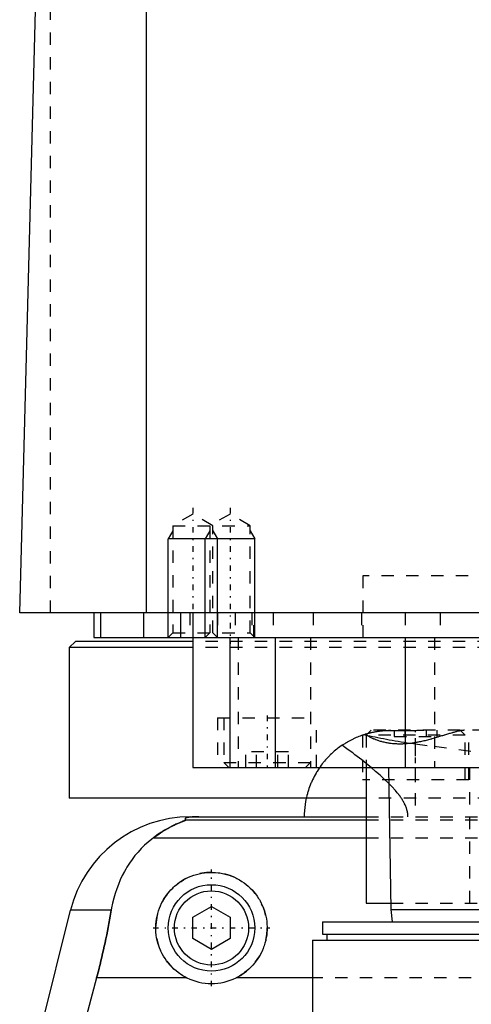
# Model space of a CAD drawing. Extents: x -90 to 90, y -319 to 827.
# Tile 4 of 11: x -62 to -25, y 45 to 125. Entities that reach past the tile are written whole.
import ezdxf

# ---------------------------------------------------------------- set-up
doc = ezdxf.new("R2010")
doc.units = 0
doc.linetypes.add('CENTER', pattern=[1.5, 0.45, -0.5, 0.05, -0.5])
doc.linetypes.add('DASHED', pattern=[2, 1, -1])
for name, color, linetype in [('AM_0', 7, 'CONTINUOUS'), ('AM_10', 7, 'CONTINUOUS'), ('AM_3', 7, 'DASHED'), ('AM_7', 7, 'CENTER')]:
    doc.layers.add(name, color=color, linetype=linetype)

msp = doc.modelspace()

# ---------------------------------------------------------------- linework, layer by layer
at = {"layer": 'AM_0', "color": 7, "linetype": 'CONTINUOUS'}
for p, q in [((-51.744, 76.5), (-51.744, 137.05)), ((-62, 76.5), (-60.5, 133.35)), ((62, 76.5), (-62, 76.5)), ((-56, 76.5), (-56, 74.5)), ((-55.474, 76.5), (-55.474, 74.5)), ((-52, 76.5), (-52, 74.5)), ((-49, 76.5), (-49, 74.5)), ((-48, 76.5), (-48, 64)), ((-57.5, 74.2), (-58, 73.7)), ((-48.014, 74.2), (-57.5, 74.2)), ((-56, 74.5), (56, 74.5)), ((-45.003, 74.5), (-45.003, 64)), ((-41.361, 74.5), (-41.361, 64)), ((-30.85, 74.5), (-30.85, 64)), ((-58, 73.7), (-58, 61.5)), ((-48.014, 73.7), (-58, 73.7)), ((-48, 64), (48, 64)), ((-34, 64), (-34, 53)), ((-32.175, 64), (-32, 52.5)), ((-34.039, 61.5), (-58, 61.5)), ((-48.192, 60), (-34, 60)), ((-48.569, 59.746), (-34, 59.746)), ((-51.173, 58.307), (-34, 58.307)), ((-48, 51.866), (-46.5, 52.732)), ((-46.5, 52.732), (-45, 51.866)), ((-34, 53), (-32.008, 53)), ((-60.596, 41.616), (-57.893, 52.426)), ((-54.602, 52.426), (-57.893, 52.426)), ((-48, 50.134), (-48, 51.866)), ((-45, 51.866), (-45, 50.134)), ((-32, 52.5), (-31.9, 51.504)), ((-32, 52.5), (32, 52.5)), ((-37.525, 51.5), (-37.525, 50.5)), ((-37.525, 51.5), (37.525, 51.5)), ((-37.525, 50.5), (37.525, 50.5)), ((-37.175, 50.5), (-37.175, 50)), ((-46.5, 49.268), (-48, 50.134)), ((-45, 50.134), (-46.5, 49.268)), ((-38.325, 50), (-38.325, 41)), ((-38.325, 50), (38.325, 50)), ((-55.781, 46.968), (-57.2, 41.616)), ((-48.498, 46.968), (-55.781, 46.968)), ((-38.325, 46.968), (-44.502, 46.968))]:
    msp.add_line(p, q, dxfattribs=at)
for points in [[(-38.838, 61.499, 0), (-38.888, 61.246, 0), (-38.961, 60.743, 0), (-38.996, 60.245, 0), (-39, 60, 0)], [(-47.523, 60, 0), (-47.528, 60, 0), (-47.537, 60, 0), (-47.546, 60, 0), (-47.551, 60, 0), (-47.556, 60, 0), (-47.565, 60, 0), (-47.575, 60, 0), (-47.584, 60, 0), (-47.594, 60, 0), (-47.603, 60, 0), (-47.608, 60, 0), (-47.612, 60, 0), (-47.622, 60, 0), (-47.631, 59.999, 0), (-47.64, 59.999, 0), (-47.648, 59.999, 0), (-47.657, 59.999, 0), (-47.661, 59.999, 0), (-47.665, 59.999, 0), (-47.674, 59.999, 0), (-47.682, 59.999, 0), (-47.687, 59.999, 0), (-47.691, 59.999, 0), (-47.7, 59.998, 0), (-47.708, 59.998, 0), (-47.713, 59.998, 0), (-47.717, 59.998, 0), (-47.726, 59.998, 0), (-47.734, 59.998, 0), (-47.743, 59.997, 0), (-47.751, 59.997, 0), (-47.759, 59.997, 0), (-47.763, 59.997, 0), (-47.767, 59.997, 0), (-47.775, 59.997, 0), (-47.783, 59.996, 0), (-47.791, 59.996, 0), (-47.798, 59.996, 0), (-47.805, 59.996, 0), (-47.809, 59.996, 0), (-47.812, 59.995, 0), (-47.82, 59.995, 0), (-47.827, 59.995, 0), (-47.834, 59.995, 0), (-47.842, 59.994, 0), (-47.849, 59.994, 0), (-47.852, 59.994, 0), (-47.856, 59.994, 0), (-47.863, 59.994, 0), (-47.87, 59.993, 0), (-47.894, 59.992, 0), (-47.933, 59.99, 0), (-47.95, 59.989, 0), (-47.967, 59.989, 0), (-47.999, 59.987, 0), (-48.03, 59.984, 0), (-48.06, 59.982, 0), (-48.088, 59.98, 0), (-48.115, 59.978, 0), (-48.128, 59.977, 0), (-48.14, 59.975, 0), (-48.164, 59.973, 0), (-48.187, 59.971, 0), (-48.198, 59.97, 0), (-48.209, 59.968, 0), (-48.229, 59.966, 0), (-48.248, 59.964, 0), (-48.257, 59.963, 0), (-48.265, 59.961, 0), (-48.282, 59.959, 0), (-48.298, 59.957, 0), (-48.351, 59.948, 0), (-48.428, 59.933, 0), (-48.489, 59.918, 0), (-48.536, 59.903, 0), (-48.571, 59.888, 0), (-48.585, 59.881, 0), (-48.597, 59.874, 0), (-48.615, 59.859, 0), (-48.627, 59.844, 0), (-48.633, 59.83, 0), (-48.633, 59.815, 0), (-48.628, 59.799, 0), (-48.623, 59.792, 0), (-48.617, 59.784, 0), (-48.601, 59.769, 0), (-48.581, 59.754, 0), (-48.569, 59.746, 0)], [(-48.569, 59.746, 0), (-48.568, 59.745, 0), (-48.567, 59.743, 0), (-48.567, 59.741, 0), (-48.567, 59.74, 0), (-48.568, 59.739, 0), (-48.57, 59.736, 0), (-48.574, 59.733, 0), (-48.578, 59.73, 0), (-48.584, 59.727, 0), (-48.591, 59.723, 0), (-48.594, 59.721, 0), (-48.598, 59.719, 0), (-48.607, 59.715, 0), (-48.617, 59.71, 0), (-48.627, 59.706, 0), (-48.638, 59.701, 0), (-48.65, 59.696, 0), (-48.657, 59.693, 0), (-48.663, 59.69, 0), (-48.677, 59.685, 0), (-48.691, 59.679, 0), (-48.698, 59.676, 0), (-48.705, 59.673, 0), (-48.72, 59.667, 0), (-48.736, 59.661, 0), (-48.744, 59.658, 0), (-48.752, 59.655, 0), (-48.769, 59.648, 0), (-48.786, 59.641, 0), (-48.804, 59.634, 0), (-48.822, 59.627, 0), (-48.841, 59.62, 0), (-48.85, 59.616, 0), (-48.86, 59.613, 0), (-48.879, 59.605, 0), (-48.899, 59.597, 0), (-48.97, 59.569, 0), (-49.095, 59.517, 0), (-49.231, 59.459, 0), (-49.381, 59.393, 0), (-49.46, 59.356, 0), (-49.542, 59.317, 0), (-49.715, 59.232, 0), (-49.897, 59.136, 0), (-50.088, 59.03, 0), (-50.285, 58.915, 0), (-50.482, 58.793, 0), (-50.581, 58.728, 0), (-50.68, 58.663, 0), (-50.878, 58.525, 0), (-51.075, 58.381, 0), (-51.173, 58.307, 0)], [(-51.173, 58.307, 0), (-51.326, 58.19, 0), (-51.623, 57.947, 0), (-51.906, 57.692, 0), (-52.043, 57.559, 0), (-52.177, 57.423, 0), (-52.435, 57.143, 0), (-52.681, 56.852, 0), (-52.913, 56.549, 0), (-53.132, 56.236, 0), (-53.337, 55.912, 0), (-53.435, 55.746, 0), (-53.53, 55.578, 0), (-53.708, 55.236, 0), (-53.873, 54.885, 0), (-54.024, 54.526, 0), (-54.161, 54.159, 0), (-54.284, 53.785, 0), (-54.34, 53.595, 0), (-54.393, 53.404, 0), (-54.487, 53.017, 0), (-54.568, 52.624, 0), (-54.602, 52.426, 0)], [(-48.498, 46.968, 0), (-48.601, 47.021, 0), (-48.802, 47.134, 0), (-48.997, 47.256, 0), (-49.091, 47.321, 0), (-49.183, 47.387, 0), (-49.361, 47.526, 0), (-49.529, 47.672, 0), (-49.688, 47.824, 0), (-49.84, 47.984, 0), (-49.985, 48.153, 0), (-50.055, 48.241, 0), (-50.123, 48.331, 0), (-50.253, 48.518, 0), (-50.375, 48.712, 0), (-50.486, 48.912, 0), (-50.588, 49.119, 0), (-50.679, 49.33, 0), (-50.72, 49.438, 0), (-50.759, 49.546, 0), (-50.827, 49.765, 0), (-50.884, 49.985, 0), (-50.908, 50.096, 0), (-50.93, 50.207, 0), (-50.964, 50.428, 0), (-50.986, 50.648, 0), (-50.993, 50.758, 0), (-50.998, 50.866, 0), (-50.999, 51.081, 0), (-50.99, 51.297, 0), (-50.971, 51.514, 0), (-50.94, 51.733, 0), (-50.899, 51.95, 0), (-50.874, 52.059, 0), (-50.846, 52.167, 0), (-50.783, 52.381, 0), (-50.709, 52.592, 0), (-50.625, 52.799, 0), (-50.531, 53.001, 0), (-50.427, 53.198, 0), (-50.371, 53.294, 0), (-50.314, 53.389, 0), (-50.192, 53.573, 0), (-50.062, 53.749, 0), (-49.926, 53.918, 0), (-49.783, 54.078, 0), (-49.634, 54.229, 0), (-49.557, 54.302, 0), (-49.478, 54.374, 0), (-49.312, 54.513, 0), (-49.137, 54.646, 0), (-48.954, 54.772, 0), (-48.763, 54.889, 0), (-48.565, 54.998, 0), (-48.464, 55.049, 0), (-48.361, 55.097, 0), (-48.151, 55.186, 0), (-47.937, 55.264, 0), (-47.719, 55.332, 0), (-47.498, 55.388, 0), (-47.276, 55.433, 0), (-47.165, 55.451, 0), (-47.053, 55.466, 0), (-46.83, 55.488, 0), (-46.61, 55.499, 0), (-46.5, 55.5, 0), (-46.39, 55.499, 0), (-46.17, 55.488, 0), (-45.947, 55.466, 0), (-45.835, 55.451, 0), (-45.724, 55.433, 0), (-45.502, 55.388, 0), (-45.281, 55.332, 0), (-45.063, 55.264, 0), (-44.849, 55.186, 0), (-44.639, 55.097, 0), (-44.536, 55.049, 0), (-44.435, 54.998, 0), (-44.237, 54.889, 0), (-44.046, 54.772, 0), (-43.863, 54.646, 0), (-43.688, 54.513, 0), (-43.522, 54.374, 0), (-43.443, 54.302, 0), (-43.366, 54.229, 0), (-43.217, 54.078, 0), (-43.074, 53.918, 0), (-42.938, 53.749, 0), (-42.808, 53.573, 0), (-42.686, 53.389, 0), (-42.629, 53.294, 0), (-42.573, 53.198, 0), (-42.469, 53.001, 0), (-42.375, 52.799, 0), (-42.291, 52.592, 0), (-42.217, 52.381, 0), (-42.154, 52.167, 0), (-42.126, 52.059, 0), (-42.101, 51.95, 0), (-42.06, 51.733, 0), (-42.029, 51.514, 0), (-42.01, 51.297, 0), (-42.001, 51.081, 0), (-42.002, 50.866, 0), (-42.007, 50.758, 0), (-42.014, 50.648, 0), (-42.036, 50.428, 0), (-42.07, 50.207, 0), (-42.092, 50.096, 0), (-42.116, 49.985, 0), (-42.173, 49.765, 0), (-42.241, 49.546, 0), (-42.28, 49.438, 0), (-42.321, 49.33, 0), (-42.412, 49.119, 0), (-42.514, 48.912, 0), (-42.625, 48.712, 0), (-42.747, 48.518, 0), (-42.877, 48.331, 0), (-42.945, 48.241, 0), (-43.015, 48.153, 0), (-43.16, 47.984, 0), (-43.312, 47.824, 0), (-43.471, 47.672, 0), (-43.639, 47.526, 0), (-43.817, 47.387, 0), (-43.909, 47.321, 0), (-44.003, 47.256, 0), (-44.198, 47.134, 0), (-44.399, 47.021, 0), (-44.502, 46.968, 0)], [(-54.602, 52.426, 0), (-54.628, 52.273, 0), (-54.68, 51.966, 0), (-54.735, 51.66, 0), (-54.762, 51.506, 0), (-54.79, 51.353, 0), (-54.848, 51.047, 0), (-54.907, 50.741, 0), (-54.968, 50.435, 0), (-55.031, 50.131, 0), (-55.095, 49.827, 0), (-55.128, 49.676, 0), (-55.161, 49.525, 0), (-55.227, 49.223, 0), (-55.296, 48.924, 0), (-55.365, 48.626, 0), (-55.436, 48.327, 0), (-55.51, 48.027, 0), (-55.547, 47.877, 0), (-55.585, 47.726, 0), (-55.662, 47.424, 0), (-55.741, 47.12, 0), (-55.781, 46.968, 0)]]:
    msp.add_polyline3d(points, dxfattribs=at)
for radius in [3.5, 3]:
    msp.add_circle((-46.5, 51), radius, dxfattribs=at)
for centre, radius, start, end in [((-48.192, 50), 10, 90, 165.96216), ((-46.5, 51), 4.5, 243.63717, 296.36283)]:
    msp.add_arc(centre, radius, start, end, dxfattribs=at)
at = {"layer": 'AM_10', "color": 7, "linetype": 'CONTINUOUS'}
for p, q in [((-49.621, 83.156), (-50, 82.5)), ((-46.621, 83.156), (-47, 82.5)), ((-46.379, 83.156), (-46, 82.5)), ((-43.379, 83.156), (-43, 82.5)), ((-50, 74.5), (-50, 82.5)), ((-43, 82.5), (-50, 82.5)), ((-47, 74.5), (-47, 82.5)), ((-46, 74.5), (-46, 82.5)), ((-43, 74.5), (-43, 82.5))]:
    msp.add_line(p, q, dxfattribs=at)
at = {"layer": 'AM_3', "color": 6, "linetype": 'DASHED'}
for p, q in [((-59.5, 76.5), (-59.5, 135.489)), ((-48, 84.5), (-49.621, 83.564)), ((-46.379, 83.564), (-48, 84.5)), ((-45, 84.5), (-46.621, 83.564)), ((-43.379, 83.564), (-45, 84.5)), ((-49.621, 83.564), (-49.621, 74.879)), ((-49.621, 83.564), (-43.379, 83.564)), ((-46.621, 83.564), (-46.621, 74.879)), ((-46.379, 74.879), (-46.379, 83.564)), ((-43.379, 74.879), (-43.379, 83.564)), ((-34.25, 79.5), (-34.25, 74.2)), ((34.25, 79.5), (-34.25, 79.5)), ((-48.25, 76.5), (-48.25, 74.5)), ((-46, 76.5), (-46, 74.5)), ((-44.587, 76.5), (-44.587, 74.5)), ((-43.236, 76.5), (-43.236, 74.5)), ((-43.087, 74.5), (-43.087, 76.5)), ((-41.5, 76.5), (-41.5, 74.5)), ((-38.286, 76.5), (-38.286, 74.5)), ((-34.381, 76.5), (-34.381, 74.5)), ((-30.84, 76.5), (-30.84, 74.5)), ((-28, 76.5), (-28, 74.5)), ((-49.621, 74.879), (-50, 74.5)), ((-49.621, 74.879), (-43.379, 74.879)), ((48.014, 74.2), (-48.014, 74.2)), ((-46.621, 74.879), (-47, 74.5)), ((-46, 74.5), (-46.379, 74.879)), ((-44.341, 74.5), (-44.341, 64)), ((-43, 74.5), (-43.379, 74.879)), ((-38.5, 74.5), (-38.5, 64)), ((-28.477, 74.5), (-28.477, 64)), ((48.014, 73.7), (-48.014, 73.7)), ((-46, 68), (-46, 64)), ((-46, 68), (-38, 68)), ((-45.5, 68), (-45.5, 64.4)), ((-38, 64), (-38, 68)), ((-33.6, 67), (-34, 66.6)), ((33.6, 67), (-33.6, 67)), ((-31.732, 67), (-31.732, 66.5)), ((-30.866, 67), (-30.866, 66.5)), ((-29.134, 67), (-29.134, 66.5)), ((-28.268, 67), (-28.268, 66.5)), ((-26, 66.6), (-26.4, 67)), ((-25.7, 63), (-25.7, 67)), ((-34.3, 66.611), (-34.3, 63)), ((-34, 66.6), (-34, 64)), ((-26, 66.6), (-34, 66.6)), ((-31.732, 66.5), (-28.268, 66.5)), ((-26, 63), (-26, 66.6)), ((-30.043, 65.905), (-30.043, 60)), ((-43.732, 64), (-43.732, 65.25)), ((-40.268, 65.25), (-43.732, 65.25)), ((-42.866, 64), (-42.866, 65.25)), ((-41.134, 64), (-41.134, 65.25)), ((-40.268, 64), (-40.268, 65.25)), ((-45.5, 64.4), (-45.1, 64)), ((-45.5, 64.4), (-38.5, 64.4)), ((-38.9, 64), (-38.5, 64.4)), ((-25.65, 64), (-25.65, 53)), ((-25.7, 63), (-34.3, 63)), ((34.039, 61.5), (-34.039, 61.5)), ((-34, 60), (34, 60)), ((-34, 59.746), (34, 59.746)), ((-34, 58.307), (34, 58.307)), ((-32.008, 53), (32.008, 53)), ((44.502, 46.968), (-38.325, 46.968))]:
    msp.add_line(p, q, dxfattribs=at)
for points in [[(-26.032, 67, 0), (-26.051, 67, 0), (-26.091, 66.998, 0), (-26.132, 66.996, 0), (-26.154, 66.994, 0), (-26.176, 66.992, 0), (-26.222, 66.987, 0), (-26.27, 66.98, 0), (-26.319, 66.972, 0), (-26.371, 66.963, 0), (-26.424, 66.953, 0), (-26.452, 66.948, 0), (-26.479, 66.942, 0), (-26.536, 66.93, 0), (-26.595, 66.916, 0), (-26.655, 66.901, 0), (-26.717, 66.886, 0), (-26.78, 66.87, 0), (-26.812, 66.861, 0), (-26.845, 66.852, 0), (-26.911, 66.834, 0), (-26.979, 66.815, 0), (-27.013, 66.805, 0), (-27.048, 66.795, 0), (-27.119, 66.774, 0), (-27.19, 66.753, 0), (-27.227, 66.742, 0), (-27.264, 66.731, 0), (-27.338, 66.709, 0), (-27.414, 66.686, 0), (-27.491, 66.662, 0), (-27.569, 66.638, 0), (-27.648, 66.613, 0), (-27.688, 66.601, 0), (-27.728, 66.588, 0), (-27.81, 66.563, 0), (-27.892, 66.538, 0), (-27.975, 66.512, 0), (-28.06, 66.486, 0), (-28.145, 66.46, 0), (-28.188, 66.447, 0), (-28.231, 66.434, 0), (-28.318, 66.408, 0), (-28.406, 66.382, 0), (-28.494, 66.356, 0), (-28.584, 66.331, 0), (-28.674, 66.305, 0), (-28.719, 66.292, 0), (-28.765, 66.28, 0), (-28.856, 66.255, 0), (-28.948, 66.23, 0), (-29.041, 66.206, 0), (-29.134, 66.182, 0), (-29.228, 66.159, 0), (-29.275, 66.148, 0), (-29.322, 66.137, 0), (-29.417, 66.115, 0), (-29.512, 66.094, 0), (-29.607, 66.073, 0), (-29.703, 66.054, 0), (-29.799, 66.035, 0), (-29.847, 66.026, 0), (-29.895, 66.017, 0), (-29.991, 66, 0), (-30.088, 65.984, 0), (-30.136, 65.976, 0), (-30.185, 65.969, 0), (-30.282, 65.955, 0), (-30.379, 65.943, 0), (-30.427, 65.937, 0), (-30.476, 65.931, 0), (-30.573, 65.921, 0), (-30.67, 65.912, 0), (-30.766, 65.904, 0), (-30.862, 65.898, 0), (-30.958, 65.893, 0), (-31.005, 65.891, 0), (-31.053, 65.889, 0), (-31.147, 65.887, 0), (-31.24, 65.886, 0), (-31.333, 65.886, 0), (-31.425, 65.888, 0), (-31.516, 65.891, 0), (-31.562, 65.893, 0), (-31.607, 65.896, 0), (-31.697, 65.901, 0), (-31.786, 65.909, 0), (-31.874, 65.917, 0), (-31.961, 65.927, 0), (-32.048, 65.938, 0), (-32.091, 65.944, 0), (-32.133, 65.95, 0), (-32.217, 65.963, 0), (-32.3, 65.978, 0), (-32.381, 65.993, 0), (-32.461, 66.01, 0), (-32.539, 66.027, 0), (-32.578, 66.036, 0), (-32.617, 66.046, 0), (-32.692, 66.065, 0), (-32.766, 66.085, 0), (-32.839, 66.106, 0), (-32.91, 66.128, 0), (-32.98, 66.15, 0), (-33.014, 66.161, 0), (-33.048, 66.173, 0), (-33.114, 66.196, 0), (-33.179, 66.22, 0), (-33.211, 66.232, 0), (-33.242, 66.245, 0), (-33.304, 66.269, 0), (-33.364, 66.294, 0), (-33.393, 66.307, 0), (-33.422, 66.32, 0), (-33.479, 66.346, 0), (-33.534, 66.371, 0), (-33.587, 66.397, 0), (-33.639, 66.423, 0), (-33.688, 66.449, 0), (-33.713, 66.462, 0), (-33.736, 66.475, 0), (-33.782, 66.501, 0), (-33.827, 66.527, 0), (-33.869, 66.552, 0), (-33.91, 66.578, 0), (-33.948, 66.603, 0), (-33.967, 66.615, 0), (-33.985, 66.628, 0), (-34.02, 66.652, 0), (-34.053, 66.676, 0), (-34.069, 66.687, 0)], [(-33.85, 66.751, 0), (-33.816, 66.76, 0), (-33.743, 66.779, 0), (-33.666, 66.799, 0), (-33.626, 66.809, 0), (-33.585, 66.818, 0), (-33.5, 66.837, 0), (-33.411, 66.856, 0), (-33.318, 66.875, 0), (-33.222, 66.893, 0), (-33.123, 66.909, 0), (-33.073, 66.917, 0), (-33.022, 66.925, 0), (-32.917, 66.94, 0), (-32.808, 66.953, 0), (-32.694, 66.966, 0), (-32.576, 66.976, 0), (-32.454, 66.985, 0), (-32.392, 66.989, 0), (-32.328, 66.992, 0), (-32.199, 66.997, 0), (-32.067, 67, 0), (-32, 67, 0)], [(-33.85, 66.751, 0), (-33.821, 66.759, 0), (-33.761, 66.775, 0), (-33.698, 66.791, 0), (-33.665, 66.799, 0), (-33.631, 66.807, 0), (-33.562, 66.824, 0), (-33.489, 66.84, 0), (-33.414, 66.856, 0), (-33.337, 66.871, 0), (-33.257, 66.886, 0), (-33.216, 66.894, 0), (-33.175, 66.901, 0), (-33.091, 66.914, 0), (-33.005, 66.927, 0), (-32.917, 66.94, 0), (-32.825, 66.951, 0), (-32.731, 66.962, 0), (-32.682, 66.967, 0), (-32.633, 66.971, 0), (-32.532, 66.98, 0), (-32.429, 66.987, 0), (-32.376, 66.99, 0)], [(-32.376, 66.99, 0), (-32.302, 66.989, 0), (-32.151, 66.987, 0), (-31.996, 66.985, 0), (-31.917, 66.984, 0), (-31.838, 66.984, 0), (-31.677, 66.983, 0), (-31.513, 66.982, 0), (-31.347, 66.982, 0), (-31.178, 66.983, 0), (-31.008, 66.984, 0), (-30.922, 66.985, 0), (-30.835, 66.985, 0), (-30.661, 66.987, 0), (-30.486, 66.989, 0), (-30.31, 66.991, 0), (-30.134, 66.994, 0), (-29.957, 66.996, 0), (-29.869, 66.997, 0), (-29.781, 66.998, 0), (-29.605, 66.999, 0), (-29.43, 67, 0), (-29.343, 67, 0)], [(-35.945, 65.783, 0), (-35.896, 65.816, 0), (-35.797, 65.881, 0), (-35.697, 65.944, 0), (-35.647, 65.975, 0), (-35.596, 66.006, 0), (-35.495, 66.065, 0), (-35.393, 66.123, 0), (-35.29, 66.179, 0), (-35.187, 66.233, 0), (-35.083, 66.285, 0), (-35.03, 66.31, 0), (-34.978, 66.335, 0), (-34.873, 66.383, 0), (-34.767, 66.43, 0), (-34.661, 66.475, 0), (-34.554, 66.517, 0), (-34.447, 66.558, 0), (-34.393, 66.578, 0), (-34.339, 66.598, 0), (-34.231, 66.635, 0), (-34.123, 66.67, 0), (-34.069, 66.687, 0)], [(-34.3, 66.611, 0), (-34.3, 66.611, 0), (-34.297, 66.612, 0), (-34.292, 66.614, 0), (-34.288, 66.616, 0), (-34.284, 66.617, 0), (-34.273, 66.621, 0), (-34.259, 66.625, 0), (-34.242, 66.631, 0), (-34.223, 66.638, 0), (-34.201, 66.645, 0), (-34.189, 66.649, 0), (-34.176, 66.653, 0), (-34.148, 66.662, 0), (-34.117, 66.672, 0), (-34.083, 66.683, 0), (-34.047, 66.694, 0), (-34.008, 66.706, 0), (-33.987, 66.712, 0), (-33.966, 66.718, 0), (-33.922, 66.731, 0), (-33.875, 66.744, 0), (-33.85, 66.751, 0)], [(-34.3, 66.611, 0), (-34.3, 66.611, 0), (-34.297, 66.612, 0), (-34.292, 66.614, 0), (-34.288, 66.616, 0), (-34.284, 66.617, 0), (-34.273, 66.621, 0), (-34.259, 66.625, 0), (-34.242, 66.631, 0), (-34.223, 66.638, 0), (-34.201, 66.645, 0), (-34.189, 66.649, 0), (-34.176, 66.653, 0), (-34.148, 66.662, 0), (-34.117, 66.672, 0), (-34.084, 66.683, 0), (-34.047, 66.694, 0), (-34.008, 66.706, 0), (-33.988, 66.712, 0), (-33.966, 66.718, 0), (-33.922, 66.731, 0), (-33.875, 66.744, 0), (-33.85, 66.751, 0)], [(-34.197, 66.646, 0), (-34.096, 66.626, 0), (-33.892, 66.585, 0), (-33.684, 66.543, 0), (-33.578, 66.522, 0), (-33.472, 66.5, 0), (-33.256, 66.457, 0), (-33.037, 66.413, 0), (-32.815, 66.369, 0), (-32.59, 66.325, 0), (-32.361, 66.281, 0), (-32.246, 66.259, 0), (-32.13, 66.237, 0), (-31.895, 66.194, 0), (-31.658, 66.152, 0), (-31.417, 66.11, 0), (-31.173, 66.07, 0), (-30.927, 66.03, 0), (-30.803, 66.011, 0), (-30.678, 65.992, 0), (-30.426, 65.956, 0), (-30.171, 65.922, 0), (-30.043, 65.905, 0)], [(-35.945, 65.783, 0), (-36.005, 65.741, 0), (-36.124, 65.657, 0), (-36.24, 65.57, 0), (-36.297, 65.526, 0), (-36.354, 65.481, 0), (-36.466, 65.39, 0), (-36.575, 65.298, 0), (-36.683, 65.203, 0), (-36.788, 65.107, 0), (-36.89, 65.009, 0), (-36.941, 64.959, 0), (-36.991, 64.909, 0), (-37.088, 64.807, 0), (-37.184, 64.704, 0), (-37.277, 64.599, 0), (-37.368, 64.493, 0), (-37.456, 64.386, 0), (-37.499, 64.331, 0), (-37.542, 64.277, 0), (-37.625, 64.167, 0), (-37.706, 64.055, 0), (-37.745, 63.999, 0)], [(-30.621, 60, 0), (-30.621, 60.038, 0), (-30.624, 60.113, 0), (-30.629, 60.187, 0), (-30.633, 60.225, 0), (-30.638, 60.262, 0), (-30.648, 60.335, 0), (-30.662, 60.409, 0), (-30.678, 60.482, 0), (-30.696, 60.554, 0), (-30.717, 60.626, 0), (-30.728, 60.661, 0), (-30.74, 60.697, 0), (-30.765, 60.767, 0), (-30.791, 60.836, 0), (-30.82, 60.904, 0), (-30.849, 60.971, 0), (-30.881, 61.037, 0), (-30.897, 61.07, 0), (-30.914, 61.103, 0), (-30.948, 61.167, 0), (-30.983, 61.23, 0), (-31.001, 61.262, 0), (-31.019, 61.293, 0), (-31.056, 61.354, 0), (-31.094, 61.415, 0), (-31.113, 61.445, 0), (-31.133, 61.476, 0), (-31.173, 61.536, 0), (-31.214, 61.595, 0), (-31.256, 61.654, 0), (-31.299, 61.713, 0), (-31.342, 61.771, 0), (-31.364, 61.799, 0), (-31.386, 61.828, 0), (-31.431, 61.884, 0), (-31.476, 61.94, 0), (-31.635, 62.131, 0), (-31.913, 62.439, 0), (-32.21, 62.744, 0), (-32.53, 63.053, 0), (-32.697, 63.208, 0), (-32.869, 63.364, 0), (-33.225, 63.677, 0), (-33.592, 63.988, 0), (-33.969, 64.297, 0), (-34.347, 64.599, 0), (-34.719, 64.887, 0), (-34.902, 65.026, 0), (-35.083, 65.162, 0), (-35.436, 65.422, 0), (-35.778, 65.666, 0), (-35.945, 65.783, 0)], [(-30.043, 65.905, 0), (-28.496, 65.704, 0), (-25.344, 65.272, 0)], [(-37.745, 63.999, 0), (-37.79, 63.934, 0), (-37.877, 63.803, 0), (-37.961, 63.67, 0), (-38.002, 63.603, 0), (-38.041, 63.536, 0), (-38.118, 63.401, 0), (-38.192, 63.264, 0), (-38.263, 63.127, 0), (-38.33, 62.989, 0), (-38.394, 62.849, 0), (-38.425, 62.779, 0), (-38.454, 62.709, 0), (-38.512, 62.568, 0), (-38.566, 62.427, 0), (-38.617, 62.285, 0), (-38.664, 62.143, 0), (-38.708, 62, 0), (-38.729, 61.929, 0), (-38.749, 61.857, 0), (-38.787, 61.714, 0), (-38.821, 61.571, 0), (-38.838, 61.499, 0)], [(-51.173, 58.307, 0), (-51.062, 58.391, 0), (-50.845, 58.549, 0), (-50.632, 58.694, 0), (-50.529, 58.762, 0), (-50.427, 58.828, 0), (-50.228, 58.949, 0), (-50.037, 59.06, 0), (-49.854, 59.159, 0), (-49.681, 59.249, 0), (-49.517, 59.329, 0), (-49.439, 59.366, 0), (-49.364, 59.401, 0), (-49.221, 59.464, 0), (-49.09, 59.52, 0), (-48.964, 59.571, 0), (-48.894, 59.599, 0), (-48.875, 59.606, 0), (-48.856, 59.614, 0), (-48.847, 59.618, 0), (-48.838, 59.621, 0), (-48.82, 59.628, 0), (-48.802, 59.635, 0), (-48.785, 59.642, 0), (-48.768, 59.649, 0), (-48.751, 59.655, 0), (-48.743, 59.658, 0), (-48.735, 59.662, 0), (-48.719, 59.668, 0), (-48.704, 59.674, 0), (-48.697, 59.677, 0), (-48.69, 59.68, 0), (-48.676, 59.685, 0), (-48.662, 59.691, 0), (-48.656, 59.693, 0), (-48.65, 59.696, 0), (-48.638, 59.701, 0), (-48.627, 59.706, 0), (-48.616, 59.711, 0), (-48.607, 59.715, 0), (-48.598, 59.719, 0), (-48.594, 59.721, 0), (-48.59, 59.723, 0), (-48.584, 59.727, 0), (-48.578, 59.73, 0), (-48.574, 59.733, 0), (-48.57, 59.736, 0), (-48.568, 59.739, 0), (-48.567, 59.74, 0), (-48.567, 59.741, 0), (-48.567, 59.743, 0), (-48.568, 59.745, 0), (-48.569, 59.746, 0)], [(-55.781, 46.968, 0), (-55.741, 47.12, 0), (-55.662, 47.424, 0), (-55.585, 47.726, 0), (-55.547, 47.877, 0), (-55.51, 48.027, 0), (-55.436, 48.327, 0), (-55.365, 48.626, 0), (-55.296, 48.924, 0), (-55.227, 49.223, 0), (-55.161, 49.525, 0), (-55.128, 49.676, 0), (-55.095, 49.827, 0), (-55.031, 50.131, 0), (-54.968, 50.435, 0), (-54.907, 50.741, 0), (-54.848, 51.047, 0), (-54.79, 51.353, 0), (-54.762, 51.506, 0), (-54.735, 51.66, 0), (-54.68, 51.966, 0), (-54.628, 52.273, 0), (-54.602, 52.426, 0)]]:
    msp.add_polyline3d(points, dxfattribs=at)
msp.add_arc((-46.5, 51), 4.5, 296.36283, 243.63717, dxfattribs=at)
at = {"layer": 'AM_7', "color": 4, "linetype": 'CENTER'}
for p, q in [((-48, 85), (-48, 74)), ((-45, 85), (-45, 74)), ((-42, 68.2), (-42, 63.8)), ((-30, 62.8), (-30, 67.2)), ((-46.5, 46.275), (-46.5, 55.725)), ((-51.225, 51), (-41.775, 51))]:
    msp.add_line(p, q, dxfattribs=at)

doc.saveas('drawing.dxf')
